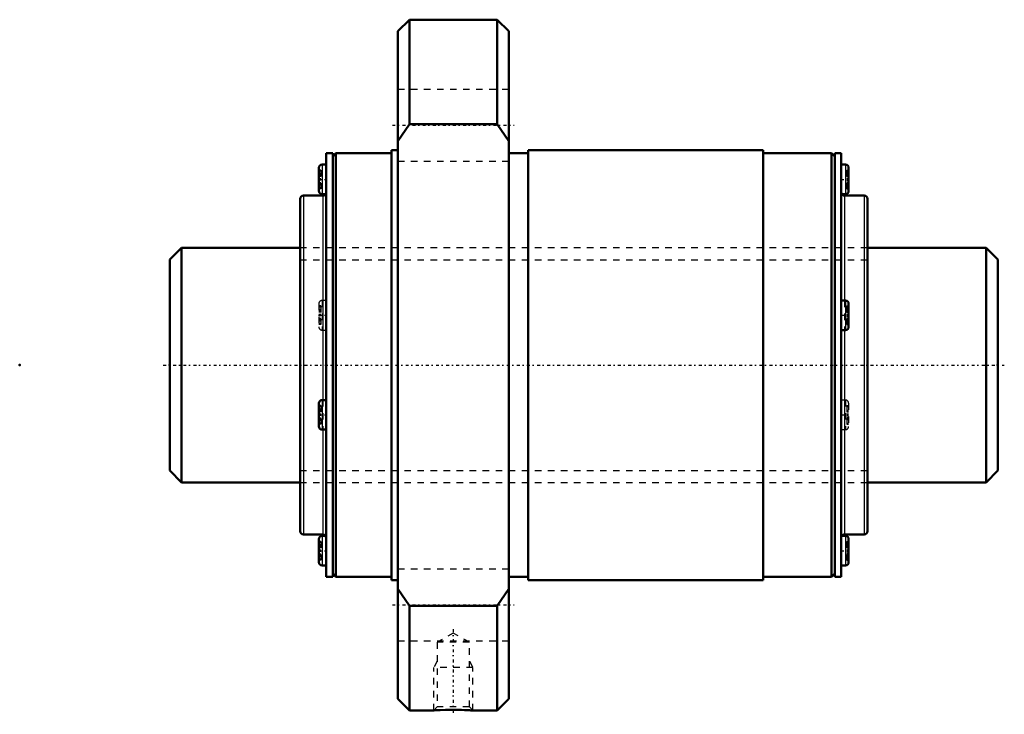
# Model space of a CAD drawing. Header units: millimetres. Extents: x -23 to 128, y -54 to 53.
import ezdxf

# ---------------------------------------------------------------- set-up
doc = ezdxf.new("R2010")
doc.units = ezdxf.units.MM
doc.linetypes.add('Center', pattern=[1.5, 0.45, -0.5, 0.05, -0.5])
doc.linetypes.add('Dashed', pattern=[2, 1, -1])
for name, color, linetype, lineweight in [('2d ConnectionPoints', 7, 'Continuous', 50), ('AM_0', 7, 'Continuous', 50), ('AM_4', 3, 'Continuous', 25), ('AM_5', 3, 'Continuous', 25), ('AM_7', 7, 'Center', 25), ('AM_9', 6, 'Dashed', 25)]:
    doc.layers.add(name, color=color, linetype=linetype, lineweight=lineweight)

# ---------------------------------------------------------------- blocks, each defined once
blk = doc.blocks.new('1_BLK3636_3_6ZZ_Nut_0_in_BLK3636_3_6ZZ_127LC7T_000_0')
at = {"layer": 'AM_0'}
for p, q in [((36.77, 53), (35, 51.23)), ((50.23, 53), (36.77, 53)), ((36.77, 53), (36.77, 36.95)), ((52, 51.23), (50.23, 53)), ((50.23, 53), (50.23, 36.95)), ((35, 51.23), (35, -51.23)), ((52, 51.23), (52, -51.23)), ((35, 34.36), (36.77, 36.95)), ((36.77, 36.95), (50.23, 36.95)), ((50.23, 36.95), (52, 34.36)), ((25, 32.5), (24, 32.5)), ((24, 32.5), (24, -32.5)), ((25.5, 32.5), (25, 32)), ((25, 32.5), (25, -32.5)), ((34, 32.5), (25.5, 32.5)), ((25.5, 32.5), (25.5, -32.5)), ((35, 33), (34, 33)), ((34, 33), (34, -33)), ((55, 32.5), (52, 32.5)), ((91, 33), (55, 33)), ((55, 33), (55, -33)), ((91, 33), (91, -33)), ((101.5, 32.5), (91, 32.5)), ((102, 32), (101.5, 32.5)), ((101.5, 32.5), (101.5, -32.5)), ((103, 32.5), (102, 32.5)), ((102, 32.5), (102, -32.5)), ((103, 32.5), (103, -32.5)), ((22.87, 30.26), (22.87, 26.72)), ((24, 30.76), (23.37, 30.76)), ((103.63, 30.76), (103, 30.76)), ((104.13, 30.26), (104.13, 26.72)), ((23.5, 26), (20.5, 26)), ((23.37, 26.22), (24, 26.22)), ((103.08, 26.22), (103.63, 26.22)), ((106.5, 26), (103.5, 26)), ((20, 25.5), (20, -25.5)), ((107, 25.5), (107, -25.5)), ((103.63, 9.91), (103, 9.91)), ((104.13, 9.41), (104.13, 5.87)), ((103, 5.37), (103.63, 5.37)), ((22.87, -5.87), (22.87, -9.41)), ((24, -5.37), (23.37, -5.37)), ((23.37, -9.91), (24, -9.91)), ((20.5, -26), (23.5, -26)), ((22.87, -26.72), (22.87, -30.26)), ((23.92, -26.22), (23.37, -26.22)), ((103.63, -26.22), (103, -26.22)), ((103.5, -26), (106.5, -26)), ((104.13, -26.72), (104.13, -30.26)), ((23.37, -30.76), (24, -30.76)), ((103, -30.76), (103.63, -30.76)), ((24, -32.5), (25, -32.5)), ((25, -32), (25.5, -32.5)), ((25.5, -32.5), (34, -32.5)), ((34, -33), (35, -33)), ((52, -32.5), (55, -32.5)), ((55, -33), (91, -33)), ((91, -32.5), (101.5, -32.5)), ((101.5, -32.5), (102, -32)), ((102, -32.5), (103, -32.5)), ((36.77, -36.95), (35, -34.36)), ((52, -34.36), (50.23, -36.95)), ((50.23, -36.95), (36.77, -36.95)), ((36.77, -36.95), (36.77, -53)), ((50.23, -36.95), (50.23, -53)), ((35, -51.23), (36.77, -53)), ((50.23, -53), (52, -51.23)), ((36.77, -53), (40.54, -53)), ((46.49, -53), (50.23, -53))]:
    blk.add_line(p, q, dxfattribs=at)
blk.add_lwpolyline([(40.5, -53), (40.54, -53), (40.86, -52.98), (41.46, -52.96), (42.29, -52.93), (42.76, -52.92), (43.27, -52.92), (43.78, -52.92), (44.29, -52.93), (44.77, -52.93), (45.23, -52.95), (45.62, -52.96), (45.96, -52.97), (46.21, -52.99), (46.39, -52.99), (46.48, -53), (46.5, -53)], dxfattribs=at)
for centre, start, end in [((23.37, 30.26), 90, 180), ((103.63, 30.26), 360, 90), ((20.5, 25.5), 90, 180), ((23.37, 26.72), 180, 270), ((23.5, 26.5), 270, 326.6072), ((103.5, 26.5), 180, 270), ((103.63, 26.72), 270, 0), ((106.5, 25.5), 0, 90), ((103.63, 9.41), 360, 90), ((103.63, 5.87), 270, 0), ((23.37, -5.87), 90, 180), ((23.37, -9.41), 180, 270), ((20.5, -25.5), 180, 270), ((106.5, -25.5), 270, 360), ((23.37, -26.72), 90, 180), ((23.5, -26.5), 360, 90), ((103.5, -26.5), 90, 146.6072), ((103.63, -26.72), 360, 90), ((23.37, -30.26), 180, 270), ((103.63, -30.26), 270, 0)]:
    blk.add_arc(centre, 0.5, start, end, dxfattribs=at)
at = {"layer": 'AM_4'}
for p, q in [((23.37, 30.76), (23.37, 26.22)), ((103.63, 30.76), (103.63, 26.22)), ((20.5, 26), (20.5, -26)), ((23.5, 26), (23.5, -5.37)), ((103.5, 26), (103.5, 9.91)), ((106.5, 26), (106.5, -26)), ((103.63, 9.91), (103.63, 5.37)), ((103.5, 5.37), (103.5, -26)), ((23.37, -5.37), (23.37, -9.91)), ((23.5, -9.91), (23.5, -26)), ((23.37, -26.22), (23.37, -30.76)), ((103.63, -26.22), (103.63, -30.76))]:
    blk.add_line(p, q, dxfattribs=at)
at = {"layer": 'AM_5', "linetype": 'Dashed'}
for p, q in [((41.04, -45.46), (40.5, -46.4)), ((46.5, -46.4), (40.5, -46.4)), ((40.5, -53), (40.5, -46.4)), ((45.96, -45.46), (46.5, -46.4)), ((46.5, -53), (46.5, -46.4))]:
    blk.add_line(p, q, dxfattribs=at)
at = {"layer": 'AM_7'}
for p, q in [((34.15, 36.81), (52.85, 36.81)), ((22.81, 28.49), (24.06, 28.49)), ((102.94, 28.49), (104.19, 28.49)), ((22.81, 7.64), (24.06, 7.64)), ((102.94, 7.64), (104.19, 7.64)), ((22.81, -7.64), (24.06, -7.64)), ((102.94, -7.64), (104.19, -7.64)), ((22.81, -28.49), (24.06, -28.49)), ((102.94, -28.49), (104.19, -28.49)), ((34.15, -36.81), (52.85, -36.81)), ((43.5, -40.53), (43.5, -53.59))]:
    blk.add_line(p, q, dxfattribs=at)
at = {"layer": 'AM_9'}
for p, q in [((52, 42.31), (35, 42.31)), ((35, 31.31), (52, 31.31)), ((23.17, 29.93), (22.87, 29.93)), ((23.17, 29.76), (22.87, 29.76)), ((23.17, 29.38), (22.87, 29.38)), ((23.17, 29.21), (22.87, 29.21)), ((23.17, 29.18), (22.87, 29.18)), ((23.17, 29.03), (22.87, 29.03)), ((22.87, 29.01), (23.17, 29.01)), ((23.17, 29.93), (23.17, 27.06)), ((103.83, 29.93), (104.13, 29.93)), ((103.83, 29.93), (103.83, 27.06)), ((103.83, 29.76), (104.13, 29.76)), ((103.83, 29.22), (104.13, 29.22)), ((103.83, 29.18), (104.13, 29.18)), ((103.83, 29.05), (104.13, 29.05)), ((103.83, 28.98), (104.13, 28.98)), ((103.83, 28.97), (104.13, 28.97)), ((23.17, 28.6), (22.87, 28.6)), ((23.17, 28.54), (22.87, 28.54)), ((23.17, 28.45), (22.87, 28.45)), ((23.17, 28.39), (22.87, 28.39)), ((23.17, 27.98), (22.87, 27.98)), ((23.17, 27.96), (22.87, 27.96)), ((23.17, 27.81), (22.87, 27.81)), ((23.17, 27.78), (22.87, 27.78)), ((23.17, 27.61), (22.87, 27.61)), ((23.17, 27.23), (22.87, 27.23)), ((103.83, 28.64), (104.13, 28.64)), ((103.83, 28.54), (104.13, 28.54)), ((103.83, 28.45), (104.13, 28.45)), ((103.83, 28.35), (104.13, 28.35)), ((104.13, 28.02), (103.83, 28.02)), ((103.83, 28.01), (104.13, 28.01)), ((103.83, 27.94), (104.13, 27.94)), ((103.83, 27.81), (104.13, 27.81)), ((103.83, 27.77), (104.13, 27.77)), ((103.83, 27.23), (104.13, 27.23)), ((23.17, 27.06), (22.87, 27.06)), ((103, 26.22), (103.08, 26.22)), ((103.83, 27.06), (104.13, 27.06)), ((107, 18), (20, 18)), ((22.87, 9.41), (22.87, 5.87)), ((23.17, 9.07), (22.87, 9.07)), ((23.17, 9.07), (23.17, 6.2)), ((24, 9.91), (23.37, 9.91)), ((23.37, 9.91), (23.37, 5.37)), ((103.5, 9.91), (103.5, 5.37)), ((103.83, 9.07), (104.13, 9.07)), ((103.83, 9.07), (103.83, 6.2)), ((23.17, 8.9), (22.87, 8.9)), ((23.17, 8.52), (22.87, 8.52)), ((23.17, 8.35), (22.87, 8.35)), ((23.17, 8.32), (22.87, 8.32)), ((23.17, 8.17), (22.87, 8.17)), ((22.87, 8.15), (23.17, 8.15)), ((23.17, 7.74), (22.87, 7.74)), ((23.17, 7.68), (22.87, 7.68)), ((23.17, 7.59), (22.87, 7.59)), ((103.83, 8.9), (104.13, 8.9)), ((103.83, 8.36), (104.13, 8.36)), ((103.83, 8.32), (104.13, 8.32)), ((103.83, 8.19), (104.13, 8.19)), ((103.83, 8.12), (104.13, 8.12)), ((103.83, 8.11), (104.13, 8.11)), ((103.83, 7.78), (104.13, 7.78)), ((103.83, 7.68), (104.13, 7.68)), ((103.83, 7.59), (104.13, 7.59)), ((23.17, 7.53), (22.87, 7.53)), ((23.17, 7.12), (22.87, 7.12)), ((23.17, 7.1), (22.87, 7.1)), ((23.17, 6.95), (22.87, 6.95)), ((23.17, 6.92), (22.87, 6.92)), ((23.17, 6.75), (22.87, 6.75)), ((23.17, 6.37), (22.87, 6.37)), ((23.17, 6.2), (22.87, 6.2)), ((103.83, 7.49), (104.13, 7.49)), ((104.13, 7.16), (103.83, 7.16)), ((103.83, 7.15), (104.13, 7.15)), ((103.83, 7.08), (104.13, 7.08)), ((103.83, 6.95), (104.13, 6.95)), ((103.83, 6.91), (104.13, 6.91)), ((103.83, 6.37), (104.13, 6.37)), ((103.83, 6.2), (104.13, 6.2)), ((23.37, 5.37), (24, 5.37)), ((23.5, -5.37), (23.5, -9.91)), ((103.63, -5.37), (103, -5.37)), ((103.63, -5.37), (103.63, -9.91)), ((104.13, -5.87), (104.13, -9.41)), ((23.17, -6.2), (22.87, -6.2)), ((23.17, -6.37), (22.87, -6.37)), ((23.17, -6.75), (22.87, -6.75)), ((23.17, -6.92), (22.87, -6.92)), ((23.17, -6.95), (22.87, -6.95)), ((23.17, -7.1), (22.87, -7.1)), ((22.87, -7.12), (23.17, -7.12)), ((23.17, -7.53), (22.87, -7.53)), ((23.17, -6.2), (23.17, -9.07)), ((103.83, -6.2), (104.13, -6.2)), ((103.83, -6.2), (103.83, -9.07)), ((103.83, -6.37), (104.13, -6.37)), ((103.83, -6.91), (104.13, -6.91)), ((103.83, -6.95), (104.13, -6.95)), ((103.83, -7.08), (104.13, -7.08)), ((103.83, -7.15), (104.13, -7.15)), ((103.83, -7.16), (104.13, -7.16)), ((103.83, -7.49), (104.13, -7.49)), ((23.17, -7.59), (22.87, -7.59)), ((23.17, -7.68), (22.87, -7.68)), ((23.17, -7.74), (22.87, -7.74)), ((23.17, -8.15), (22.87, -8.15)), ((23.17, -8.17), (22.87, -8.17)), ((23.17, -8.32), (22.87, -8.32)), ((23.17, -8.35), (22.87, -8.35)), ((23.17, -8.52), (22.87, -8.52)), ((23.17, -8.9), (22.87, -8.9)), ((103.83, -7.59), (104.13, -7.59)), ((103.83, -7.68), (104.13, -7.68)), ((103.83, -7.78), (104.13, -7.78)), ((104.13, -8.11), (103.83, -8.11)), ((103.83, -8.12), (104.13, -8.12)), ((103.83, -8.19), (104.13, -8.19)), ((103.83, -8.32), (104.13, -8.32)), ((103.83, -8.36), (104.13, -8.36)), ((103.83, -8.9), (104.13, -8.9)), ((23.17, -9.07), (22.87, -9.07)), ((103, -9.91), (103.63, -9.91)), ((103.83, -9.07), (104.13, -9.07)), ((20, -18), (107, -18)), ((23.17, -27.06), (22.87, -27.06)), ((23.17, -27.06), (23.17, -29.93)), ((24, -26.22), (23.92, -26.22)), ((103.83, -27.06), (104.13, -27.06)), ((103.83, -27.06), (103.83, -29.93)), ((23.17, -27.23), (22.87, -27.23)), ((23.17, -27.61), (22.87, -27.61)), ((23.17, -27.78), (22.87, -27.78)), ((23.17, -27.81), (22.87, -27.81)), ((23.17, -27.96), (22.87, -27.96)), ((22.87, -27.98), (23.17, -27.98)), ((23.17, -28.39), (22.87, -28.39)), ((23.17, -28.45), (22.87, -28.45)), ((23.17, -28.54), (22.87, -28.54)), ((23.17, -28.6), (22.87, -28.6)), ((103.83, -27.23), (104.13, -27.23)), ((103.83, -27.77), (104.13, -27.77)), ((103.83, -27.81), (104.13, -27.81)), ((103.83, -27.94), (104.13, -27.94)), ((103.83, -28.01), (104.13, -28.01)), ((103.83, -28.02), (104.13, -28.02)), ((103.83, -28.35), (104.13, -28.35)), ((103.83, -28.45), (104.13, -28.45)), ((103.83, -28.54), (104.13, -28.54)), ((103.83, -28.64), (104.13, -28.64)), ((23.17, -29.01), (22.87, -29.01)), ((23.17, -29.03), (22.87, -29.03)), ((23.17, -29.18), (22.87, -29.18)), ((23.17, -29.21), (22.87, -29.21)), ((23.17, -29.38), (22.87, -29.38)), ((23.17, -29.76), (22.87, -29.76)), ((23.17, -29.93), (22.87, -29.93)), ((104.13, -28.97), (103.83, -28.97)), ((103.83, -28.98), (104.13, -28.98)), ((103.83, -29.05), (104.13, -29.05)), ((103.83, -29.18), (104.13, -29.18)), ((103.83, -29.22), (104.13, -29.22)), ((103.83, -29.76), (104.13, -29.76)), ((103.83, -29.93), (104.13, -29.93)), ((52, -31.31), (35, -31.31)), ((43.5, -41.12), (41.04, -42.54)), ((45.96, -42.54), (43.5, -41.12)), ((35, -42.31), (52, -42.31)), ((41.04, -42.54), (41.04, -52.46)), ((45.96, -42.54), (41.04, -42.54)), ((45.96, -52.46), (45.96, -42.54)), ((41.04, -52.46), (40.5, -53)), ((45.96, -52.46), (41.04, -52.46)), ((46.5, -53), (45.96, -52.46))]:
    blk.add_line(p, q, dxfattribs=at)
for centre, start, end in [((23.5, 26.5), 326.6072, 0), ((23.37, 9.41), 90, 180), ((23.37, 5.87), 180, 270), ((103.63, -5.87), 360, 90), ((103.63, -9.41), 270, 0), ((103.5, -26.5), 146.6072, 180)]:
    blk.add_arc(centre, 0.5, start, end, dxfattribs=at)
blk = doc.blocks.new('2_BLK3636_3_60ZZ0_Shaft_0_in_BLK3636_3_6ZZ_127LC7T_000_0')
at = {"layer": 'AM_0'}
for p, q in [((1.8, 18), (0, 16.2)), ((20, 18), (1.8, 18)), ((1.8, 18), (1.8, -18)), ((125.2, 18), (107, 18)), ((127, 16.2), (125.2, 18)), ((125.2, 18), (125.2, -18)), ((0, 16.2), (0, -16.2)), ((127, 16.2), (127, -16.2)), ((0, -16.2), (1.8, -18)), ((125.2, -18), (127, -16.2)), ((1.8, -18), (20, -18)), ((107, -18), (125.2, -18))]:
    blk.add_line(p, q, dxfattribs=at)
at = {"layer": 'AM_5', "linetype": 'Dashed'}
for p, q in [((20, 16.1595), (107, 16.1595)), ((20, -16.1595), (107, -16.1595))]:
    blk.add_line(p, q, dxfattribs=at)
at = {"layer": 'AM_7'}
blk.add_line((-1, 0), (128, 0), dxfattribs=at)
at = {"layer": 'AM_9'}
for p, q in [((107, 18), (20, 18)), ((20, -18), (107, -18))]:
    blk.add_line(p, q, dxfattribs=at)

msp = doc.modelspace()

# ---------------------------------------------------------------- linework, layer by layer
at = {"layer": '2d ConnectionPoints'}
for p in [(-23, 0), (0, 0), (127, 0)]:
    msp.add_point(p, dxfattribs=at)

# ---------------------------------------------------------------- block references
for name in ['1_BLK3636_3_6ZZ_Nut_0_in_BLK3636_3_6ZZ_127LC7T_000_0', '2_BLK3636_3_60ZZ0_Shaft_0_in_BLK3636_3_6ZZ_127LC7T_000_0']:
    msp.add_blockref(name, (0, 0))

doc.saveas('drawing.dxf')
